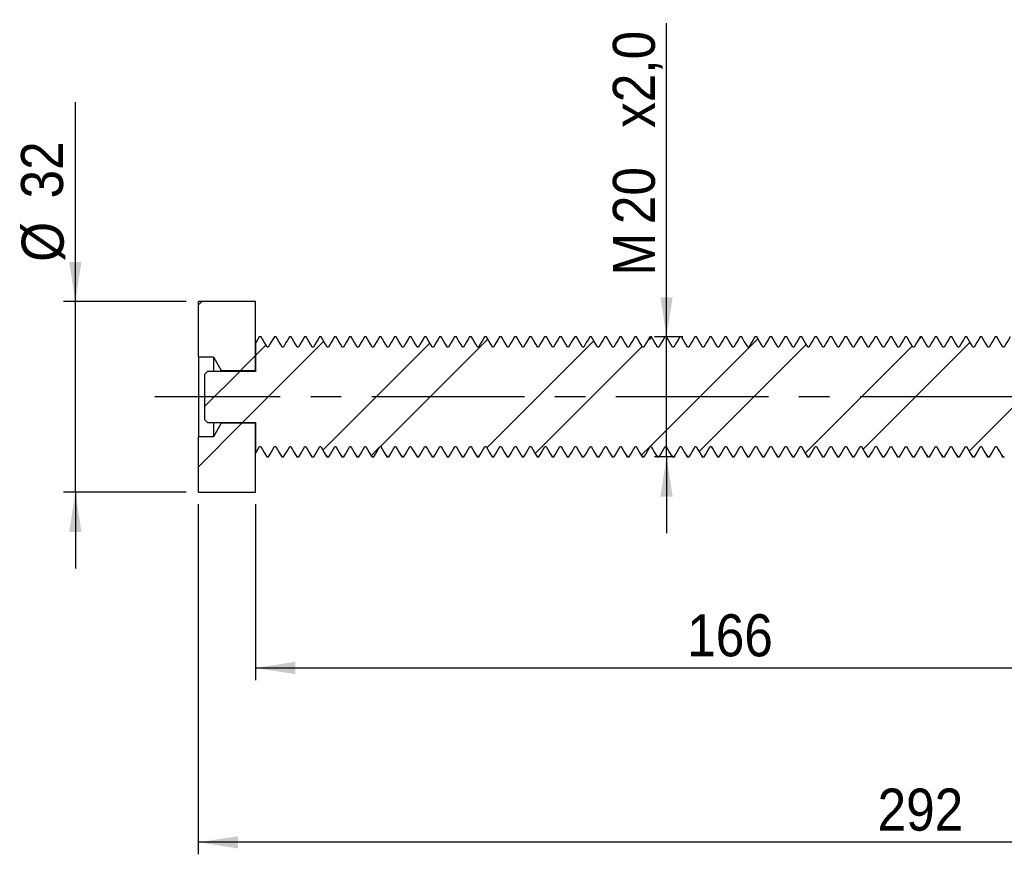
# Model space of a CAD drawing. Extents: x 62 to 779, y 269 to 530.
# Tile 1 of 8: x 62 to 226, y 315 to 454. Entities that reach past the tile are written whole.
import ezdxf

# ---------------------------------------------------------------- set-up
doc = ezdxf.new("R2010")
doc.units = 0
doc.header["$LTSCALE"] = 2
doc.linetypes.add('CENTERX2', pattern=[20.32, 12.7, -2.54, 2.54, -2.54])
doc.layers.get('0').update_dxf_attribs({"linetype": 'CONTINUOUS'})
doc.styles.add('SLDTEXTSTYLE0', font='GOTHIC.TTF', dxfattribs={"width": 0.913})
doc.dimstyles.new('SLDDIMSTYLE0', dxfattribs={"dimtxt": 7, "dimasz": 6.604, "dimexe": 0, "dimexo": 0.0625, "dimgap": 1.75, "dimtad": 1, "dimdec": 0, "dimrnd": 1e-09, "dimzin": 12, "dimtxsty": 'SLDTEXTSTYLE0', "dimsah": 1, "dimcen": 0.09, "dimazin": 3, "dimtfac": 1, "dimtdec": 0, "dimtofl": 0, "dimtmove": 0, "dimatfit": 3, "dimtolj": 1, "dimtzin": 12})
doc.dimstyles.new('SLDDIMSTYLE1', dxfattribs={"dimtxt": 7, "dimasz": 6.604, "dimexe": 0, "dimexo": 0.0625, "dimgap": 1.75, "dimtad": 1, "dimdec": 0, "dimrnd": 1e-09, "dimzin": 12, "dimtxsty": 'SLDTEXTSTYLE0', "dimsah": 1, "dimcen": 0.09, "dimazin": 3, "dimtfac": 1, "dimtdec": 0, "dimtmove": 0, "dimatfit": 3, "dimtolj": 1, "dimtzin": 12})
doc.dimstyles.new('SLDDIMSTYLE2', dxfattribs={"dimtxt": 7, "dimasz": 6.604, "dimexe": 0, "dimexo": 0.0625, "dimgap": 1.75, "dimtad": 1, "dimrnd": 1e-09, "dimzin": 12, "dimtxsty": 'SLDTEXTSTYLE0', "dimsah": 1, "dimcen": 0.09, "dimazin": 3, "dimtfac": 1, "dimtmove": 0, "dimatfit": 3, "dimtolj": 1, "dimtzin": 12})

# ---------------------------------------------------------------- blocks, each defined once
blk = doc.blocks.new('*D1')
for p, q in [((384.02, 382.04), (384.02, 314.88)), ((92.04, 373.16), (92.04, 314.88)), ((384.02, 316.88), (92.04, 316.88))]:
    blk.add_line(p, q)
for points in [[(92.04, 316.88), (98.65, 315.86), (98.65, 317.9)], [(384.02, 316.88), (377.41, 317.9), (377.41, 315.86)]]:
    blk.add_solid(points)
at = {"insert": (205.12, 325.82, 0.1), "char_height": 7, "attachment_point": 1, "style": 'SLDTEXTSTYLE0'}
blk.add_mtext('292', dxfattribs=at)
blk = doc.blocks.new('*D2')
for p, q in [((71.57, 406.91), (71.57, 440.11)), ((90.04, 406.91), (69.57, 406.91)), ((71.57, 375.16), (71.57, 406.91)), ((90.04, 375.16), (69.57, 375.16)), ((71.57, 375.16), (71.57, 362.46))]:
    blk.add_line(p, q)
for points in [[(71.57, 406.91), (72.58, 413.52), (70.55, 413.52)], [(71.57, 375.16), (70.55, 368.56), (72.58, 368.56)]]:
    blk.add_solid(points)
at = {"char_height": 7, "attachment_point": 1, "rotation": 90, "style": 'SLDTEXTSTYLE0'}
for s, insert in [('32', (62.52, 424.08, 0.1)), ('%%c', (62.63, 413.53, 0.1))]:
    blk.add_mtext(s, dxfattribs=dict(at, insert=insert))
blk = doc.blocks.new('*D4')
for p, q in [((169.99, 401.04), (169.99, 453.24)), ((172.7, 401.04), (167.99, 401.04)), ((169.99, 381.04), (169.99, 401.04)), ((171.45, 381.04), (167.99, 381.04)), ((169.99, 381.04), (169.99, 368.34))]:
    blk.add_line(p, q)
for points in [[(169.99, 401.04), (171.01, 407.64), (168.97, 407.64)], [(169.99, 381.04), (168.97, 374.44), (171.01, 374.44)]]:
    blk.add_solid(points)
at = {"char_height": 7, "attachment_point": 1, "rotation": 90, "style": 'SLDTEXTSTYLE0'}
for s, insert in [('x2,0', (161.05, 435.83, 0.1)), ('20', (161.05, 419.8, 0.1)), ('M', (161.05, 411.22, 0.1))]:
    blk.add_mtext(s, dxfattribs=dict(at, insert=insert))
blk = doc.blocks.new('*D5')
at = {"color": 218, "linetype": 'CONTINUOUS'}
for p, q in [((101.57, 373.16), (101.57, 343.9)), ((268.06, 362.99), (268.06, 343.9)), ((101.57, 345.9), (268.06, 345.9))]:
    blk.add_line(p, q, dxfattribs=at)
for points in [[(101.57, 345.9), (108.17, 344.88), (108.17, 346.92)], [(268.06, 345.9), (261.45, 346.92), (261.45, 344.88)]]:
    blk.add_solid(points, dxfattribs=at)
at = {"color": 218, "linetype": 'CONTINUOUS', "insert": (173.43, 354.84, 0.1), "char_height": 7, "attachment_point": 1, "style": 'SLDTEXTSTYLE0'}
blk.add_mtext('166', dxfattribs=at)

msp = doc.modelspace()

# ---------------------------------------------------------------- hatches: boundary and pattern name
at = {"linetype": 'CONTINUOUS'}
h = msp.add_hatch(dxfattribs=at)
h.set_pattern_fill('ANSI32', scale=2, style=0)
h.paths.add_polyline_path([(101.569, 406.915), (92.044, 406.915), (92.044, 397.69), (94.544, 397.69), (95.857, 395.415), (101.569, 395.415)], flags=0)
h = msp.add_hatch(dxfattribs=at)
h.set_pattern_fill('ANSI32', scale=2, style=0)
h.paths.add_polyline_path([(93.069, 394.79), (93.069, 387.29), (93.569, 386.79), (101.569, 386.79), (101.569, 381.599), (102.248, 382.776), (102.444, 382.776), (103.446, 381.04), (103.746, 381.04), (104.748, 382.776), (104.944, 382.776), (105.946, 381.04), (106.246, 381.04), (107.248, 382.776), (107.444, 382.776), (108.446, 381.04), (108.746, 381.04), (109.748, 382.776), (109.944, 382.776), (110.946, 381.04), (111.246, 381.04), (112.248, 382.776), (112.444, 382.776), (113.446, 381.04), (113.746, 381.04), (114.748, 382.776), (114.944, 382.776), (115.946, 381.04), (116.246, 381.04), (117.248, 382.776), (117.444, 382.776), (118.446, 381.04), (118.746, 381.04), (119.748, 382.776), (119.944, 382.776), (120.946, 381.04), (121.246, 381.04), (122.248, 382.776), (122.444, 382.776), (123.446, 381.04), (123.746, 381.04), (124.748, 382.776), (124.944, 382.776), (125.946, 381.04), (126.246, 381.04), (127.248, 382.776), (127.444, 382.776), (128.446, 381.04), (128.746, 381.04), (129.748, 382.776), (129.944, 382.776), (130.946, 381.04), (131.246, 381.04), (132.248, 382.776), (132.444, 382.776), (133.446, 381.04), (133.746, 381.04), (134.748, 382.776), (134.944, 382.776), (135.946, 381.04), (136.246, 381.04), (137.248, 382.776), (137.444, 382.776), (138.446, 381.04), (138.746, 381.04), (139.748, 382.776), (139.944, 382.776), (140.946, 381.04), (141.246, 381.04), (142.248, 382.776), (142.444, 382.776), (143.446, 381.04), (143.746, 381.04), (144.748, 382.776), (144.944, 382.776), (145.946, 381.04), (146.246, 381.04), (147.248, 382.776), (147.444, 382.776), (148.446, 381.04), (148.746, 381.04), (149.748, 382.776), (149.944, 382.776), (150.946, 381.04), (151.246, 381.04), (152.248, 382.776), (152.444, 382.776), (153.446, 381.04), (153.746, 381.04), (154.748, 382.776), (154.944, 382.776), (155.946, 381.04), (156.246, 381.04), (157.248, 382.776), (157.444, 382.776), (158.446, 381.04), (158.746, 381.04), (159.748, 382.776), (159.944, 382.776), (160.946, 381.04), (161.246, 381.04), (162.248, 382.776), (162.444, 382.776), (163.446, 381.04), (163.746, 381.04), (164.748, 382.776), (164.944, 382.776), (165.946, 381.04), (166.246, 381.04), (167.248, 382.776), (167.444, 382.776), (168.446, 381.04), (168.746, 381.04), (169.748, 382.776), (169.944, 382.776), (170.946, 381.04), (171.246, 381.04), (172.248, 382.776), (172.444, 382.776), (173.446, 381.04), (173.746, 381.04), (174.748, 382.776), (174.944, 382.776), (175.946, 381.04), (176.246, 381.04), (177.248, 382.776), (177.444, 382.776), (178.446, 381.04), (178.746, 381.04), (179.748, 382.776), (179.944, 382.776), (180.946, 381.04), (181.246, 381.04), (182.248, 382.776), (182.444, 382.776), (183.446, 381.04), (183.746, 381.04), (184.748, 382.776), (184.944, 382.776), (185.946, 381.04), (186.246, 381.04), (187.248, 382.776), (187.444, 382.776), (188.446, 381.04), (188.746, 381.04), (189.748, 382.776), (189.944, 382.776), (190.946, 381.04), (191.246, 381.04), (192.248, 382.776), (192.444, 382.776), (193.446, 381.04), (193.746, 381.04), (194.748, 382.776), (194.944, 382.776), (195.946, 381.04), (196.246, 381.04), (197.248, 382.776), (197.444, 382.776), (198.446, 381.04), (198.746, 381.04), (199.748, 382.776), (199.944, 382.776), (200.946, 381.04), (201.246, 381.04), (202.248, 382.776), (202.444, 382.776), (203.446, 381.04), (203.746, 381.04), (204.748, 382.776), (204.944, 382.776), (205.946, 381.04), (206.246, 381.04), (207.248, 382.776), (207.444, 382.776), (208.446, 381.04), (208.746, 381.04), (209.748, 382.776), (209.944, 382.776), (210.946, 381.04), (211.246, 381.04), (212.248, 382.776), (212.444, 382.776), (213.446, 381.04), (213.746, 381.04), (214.748, 382.776), (214.944, 382.776), (215.946, 381.04), (216.246, 381.04), (217.248, 382.776), (217.444, 382.776), (218.446, 381.04), (218.746, 381.04), (219.748, 382.776), (219.944, 382.776), (220.946, 381.04), (221.246, 381.04), (222.248, 382.776), (222.444, 382.776), (223.446, 381.04), (223.746, 381.04), (224.748, 382.776), (224.944, 382.776), (225.946, 381.04), (226.246, 381.04), (227.248, 382.776), (227.444, 382.776), (228.446, 381.04), (228.746, 381.04), (229.748, 382.776), (229.944, 382.776), (230.946, 381.04), (231.246, 381.04), (232.248, 382.776), (232.444, 382.776), (233.446, 381.04), (233.746, 381.04), (234.748, 382.776), (234.944, 382.776), (235.946, 381.04), (236.246, 381.04), (237.248, 382.776), (237.444, 382.776), (238.446, 381.04), (238.746, 381.04), (239.748, 382.776), (239.944, 382.776), (240.946, 381.04), (241.246, 381.04), (242.248, 382.776), (242.444, 382.776), (243.446, 381.04), (243.746, 381.04), (244.748, 382.776), (244.944, 382.776), (245.946, 381.04), (246.246, 381.04), (247.248, 382.776), (247.444, 382.776), (248.446, 381.04), (248.746, 381.04), (249.748, 382.776), (249.944, 382.776), (250.946, 381.04), (251.246, 381.04), (252.248, 382.776), (252.444, 382.776), (253.446, 381.04), (253.746, 381.04), (254.748, 382.776), (254.944, 382.776), (255.946, 381.04), (256.246, 381.04), (257.248, 382.776), (257.444, 382.776), (258.446, 381.04), (258.746, 381.04), (259.748, 382.776), (259.944, 382.776), (260.946, 381.04), (261.246, 381.04), (262.248, 382.776), (262.444, 382.776), (263.446, 381.04), (263.746, 381.04), (264.748, 382.776), (264.944, 382.776), (265.946, 381.04), (266.246, 381.04), (267.248, 382.776), (267.444, 382.776), (268.446, 381.04), (268.746, 381.04), (269.748, 382.776), (269.944, 382.776), (270.946, 381.04), (271.246, 381.04), (272.248, 382.776), (272.444, 382.776), (273.446, 381.04), (273.746, 381.04), (274.748, 382.776), (274.944, 382.776), (275.946, 381.04), (276.246, 381.04), (277.248, 382.776), (277.444, 382.776), (278.446, 381.04), (278.746, 381.04), (279.748, 382.776), (279.944, 382.776), (280.946, 381.04), (281.246, 381.04), (282.248, 382.776), (282.444, 382.776), (283.446, 381.04), (283.746, 381.04), (284.748, 382.776), (284.944, 382.776), (285.946, 381.04), (286.246, 381.04), (287.248, 382.776), (287.444, 382.776), (288.446, 381.04), (288.746, 381.04), (289.748, 382.776), (289.944, 382.776), (290.946, 381.04), (291.246, 381.04), (292.248, 382.776), (292.444, 382.776), (293.446, 381.04), (293.746, 381.04), (294.748, 382.776), (294.944, 382.776), (295.946, 381.04), (296.246, 381.04), (297.248, 382.776), (297.444, 382.776), (298.446, 381.04), (298.746, 381.04), (299.748, 382.776), (299.944, 382.776), (300.946, 381.04), (301.246, 381.04), (302.248, 382.776), (302.444, 382.776), (303.446, 381.04), (303.746, 381.04), (304.748, 382.776), (304.944, 382.776), (305.946, 381.04), (306.246, 381.04), (307.248, 382.776), (307.444, 382.776), (308.446, 381.04), (308.746, 381.04), (309.748, 382.776), (309.944, 382.776), (310.946, 381.04), (311.246, 381.04), (312.248, 382.776), (312.444, 382.776), (313.446, 381.04), (313.746, 381.04), (314.748, 382.776), (314.944, 382.776), (315.946, 381.04), (316.246, 381.04), (317.248, 382.776), (317.444, 382.776), (318.446, 381.04), (318.746, 381.04), (319.748, 382.776), (319.944, 382.776), (320.946, 381.04), (321.246, 381.04), (322.248, 382.776), (322.444, 382.776), (323.446, 381.04), (323.746, 381.04), (324.748, 382.776), (324.944, 382.776), (325.946, 381.04), (326.246, 381.04), (327.248, 382.776), (327.444, 382.776), (328.446, 381.04), (328.746, 381.04), (329.748, 382.776), (329.944, 382.776), (330.946, 381.04), (331.246, 381.04), (332.248, 382.776), (332.444, 382.776), (333.446, 381.04), (333.746, 381.04), (334.748, 382.776), (334.944, 382.776), (335.946, 381.04), (336.246, 381.04), (337.248, 382.776), (337.444, 382.776), (338.446, 381.04), (338.746, 381.04), (339.748, 382.776), (339.944, 382.776), (340.946, 381.04), (341.246, 381.04), (342.248, 382.776), (342.444, 382.776), (343.446, 381.04), (343.746, 381.04), (344.748, 382.776), (344.944, 382.776), (345.946, 381.04), (346.246, 381.04), (347.248, 382.776), (347.444, 382.776), (348.446, 381.04), (348.746, 381.04), (349.069, 381.599), (349.069, 385.04), (364.069, 385.04), (365.069, 386.04), (365.069, 396.04), (364.069, 397.04), (349.069, 397.04), (349.069, 399.953), (348.694, 399.304), (348.498, 399.304), (347.496, 401.04), (347.196, 401.04), (346.194, 399.304), (345.998, 399.304), (344.996, 401.04), (344.696, 401.04), (343.694, 399.304), (343.498, 399.304), (342.496, 401.04), (342.196, 401.04), (341.194, 399.304), (340.998, 399.304), (339.996, 401.04), (339.696, 401.04), (338.694, 399.304), (338.498, 399.304), (337.496, 401.04), (337.196, 401.04), (336.194, 399.304), (335.998, 399.304), (334.996, 401.04), (334.696, 401.04), (333.694, 399.304), (333.498, 399.304), (332.496, 401.04), (332.196, 401.04), (331.194, 399.304), (330.998, 399.304), (329.996, 401.04), (329.696, 401.04), (328.694, 399.304), (328.498, 399.304), (327.496, 401.04), (327.196, 401.04), (326.194, 399.304), (325.998, 399.304), (324.996, 401.04), (324.696, 401.04), (323.694, 399.304), (323.498, 399.304), (322.496, 401.04), (322.196, 401.04), (321.194, 399.304), (320.998, 399.304), (319.996, 401.04), (319.696, 401.04), (318.694, 399.304), (318.498, 399.304), (317.496, 401.04), (317.196, 401.04), (316.194, 399.304), (315.998, 399.304), (314.996, 401.04), (314.696, 401.04), (313.694, 399.304), (313.498, 399.304), (312.496, 401.04), (312.196, 401.04), (311.194, 399.304), (310.998, 399.304), (309.996, 401.04), (309.696, 401.04), (308.694, 399.304), (308.498, 399.304), (307.496, 401.04), (307.196, 401.04), (306.194, 399.304), (305.998, 399.304), (304.996, 401.04), (304.696, 401.04), (303.694, 399.304), (303.498, 399.304), (302.496, 401.04), (302.196, 401.04), (301.194, 399.304), (300.998, 399.304), (299.996, 401.04), (299.696, 401.04), (298.694, 399.304), (298.498, 399.304), (297.496, 401.04), (297.196, 401.04), (296.194, 399.304), (295.998, 399.304), (294.996, 401.04), (294.696, 401.04), (293.694, 399.304), (293.498, 399.304), (292.496, 401.04), (292.196, 401.04), (291.194, 399.304), (290.998, 399.304), (289.996, 401.04), (289.696, 401.04), (288.694, 399.304), (288.498, 399.304), (287.496, 401.04), (287.196, 401.04), (286.194, 399.304), (285.998, 399.304), (284.996, 401.04), (284.696, 401.04), (283.694, 399.304), (283.498, 399.304), (282.496, 401.04), (282.196, 401.04), (281.194, 399.304), (280.998, 399.304), (279.996, 401.04), (279.696, 401.04), (278.694, 399.304), (278.498, 399.304), (277.496, 401.04), (277.196, 401.04), (276.194, 399.304), (275.998, 399.304), (274.996, 401.04), (274.696, 401.04), (273.694, 399.304), (273.498, 399.304), (272.496, 401.04), (272.196, 401.04), (271.194, 399.304), (270.998, 399.304), (269.996, 401.04), (269.696, 401.04), (268.694, 399.304), (268.498, 399.304), (267.496, 401.04), (267.196, 401.04), (266.194, 399.304), (265.998, 399.304), (264.996, 401.04), (264.696, 401.04), (263.694, 399.304), (263.498, 399.304), (262.496, 401.04), (262.196, 401.04), (261.194, 399.304), (260.998, 399.304), (259.996, 401.04), (259.696, 401.04), (258.694, 399.304), (258.498, 399.304), (257.496, 401.04), (257.196, 401.04), (256.194, 399.304), (255.998, 399.304), (254.996, 401.04), (254.696, 401.04), (253.694, 399.304), (253.498, 399.304), (252.496, 401.04), (252.196, 401.04), (251.194, 399.304), (250.998, 399.304), (249.996, 401.04), (249.696, 401.04), (248.694, 399.304), (248.498, 399.304), (247.496, 401.04), (247.196, 401.04), (246.194, 399.304), (245.998, 399.304), (244.996, 401.04), (244.696, 401.04), (243.694, 399.304), (243.498, 399.304), (242.496, 401.04), (242.196, 401.04), (241.194, 399.304), (240.998, 399.304), (239.996, 401.04), (239.696, 401.04), (238.694, 399.304), (238.498, 399.304), (237.496, 401.04), (237.196, 401.04), (236.194, 399.304), (235.998, 399.304), (234.996, 401.04), (234.696, 401.04), (233.694, 399.304), (233.498, 399.304), (232.496, 401.04), (232.196, 401.04), (231.194, 399.304), (230.998, 399.304), (229.996, 401.04), (229.696, 401.04), (228.694, 399.304), (228.498, 399.304), (227.496, 401.04), (227.196, 401.04), (226.194, 399.304), (225.998, 399.304), (224.996, 401.04), (224.696, 401.04), (223.694, 399.304), (223.498, 399.304), (222.496, 401.04), (222.196, 401.04), (221.194, 399.304), (220.998, 399.304), (219.996, 401.04), (219.696, 401.04), (218.694, 399.304), (218.498, 399.304), (217.496, 401.04), (217.196, 401.04), (216.194, 399.304), (215.998, 399.304), (214.996, 401.04), (214.696, 401.04), (213.694, 399.304), (213.498, 399.304), (212.496, 401.04), (212.196, 401.04), (211.194, 399.304), (210.998, 399.304), (209.996, 401.04), (209.696, 401.04), (208.694, 399.304), (208.498, 399.304), (207.496, 401.04), (207.196, 401.04), (206.194, 399.304), (205.998, 399.304), (204.996, 401.04), (204.696, 401.04), (203.694, 399.304), (203.498, 399.304), (202.496, 401.04), (202.196, 401.04), (201.194, 399.304), (200.998, 399.304), (199.996, 401.04), (199.696, 401.04), (198.694, 399.304), (198.498, 399.304), (197.496, 401.04), (197.196, 401.04), (196.194, 399.304), (195.998, 399.304), (194.996, 401.04), (194.696, 401.04), (193.694, 399.304), (193.498, 399.304), (192.496, 401.04), (192.196, 401.04), (191.194, 399.304), (190.998, 399.304), (189.996, 401.04), (189.696, 401.04), (188.694, 399.304), (188.498, 399.304), (187.496, 401.04), (187.196, 401.04), (186.194, 399.304), (185.998, 399.304), (184.996, 401.04), (184.696, 401.04), (183.694, 399.304), (183.498, 399.304), (182.496, 401.04), (182.196, 401.04), (181.194, 399.304), (180.998, 399.304), (179.996, 401.04), (179.696, 401.04), (178.694, 399.304), (178.498, 399.304), (177.496, 401.04), (177.196, 401.04), (176.194, 399.304), (175.998, 399.304), (174.996, 401.04), (174.696, 401.04), (173.694, 399.304), (173.498, 399.304), (172.496, 401.04), (172.196, 401.04), (171.194, 399.304), (170.998, 399.304), (169.996, 401.04), (169.696, 401.04), (168.694, 399.304), (168.498, 399.304), (167.496, 401.04), (167.196, 401.04), (166.194, 399.304), (165.998, 399.304), (164.996, 401.04), (164.696, 401.04), (163.694, 399.304), (163.498, 399.304), (162.496, 401.04), (162.196, 401.04), (161.194, 399.304), (160.998, 399.304), (159.996, 401.04), (159.696, 401.04), (158.694, 399.304), (158.498, 399.304), (157.496, 401.04), (157.196, 401.04), (156.194, 399.304), (155.998, 399.304), (154.996, 401.04), (154.696, 401.04), (153.694, 399.304), (153.498, 399.304), (152.496, 401.04), (152.196, 401.04), (151.194, 399.304), (150.998, 399.304), (149.996, 401.04), (149.696, 401.04), (148.694, 399.304), (148.498, 399.304), (147.496, 401.04), (147.196, 401.04), (146.194, 399.304), (145.998, 399.304), (144.996, 401.04), (144.696, 401.04), (143.694, 399.304), (143.498, 399.304), (142.496, 401.04), (142.196, 401.04), (141.194, 399.304), (140.998, 399.304), (139.996, 401.04), (139.696, 401.04), (138.694, 399.304), (138.498, 399.304), (137.496, 401.04), (137.196, 401.04), (136.194, 399.304), (135.998, 399.304), (134.996, 401.04), (134.696, 401.04), (133.694, 399.304), (133.498, 399.304), (132.496, 401.04), (132.196, 401.04), (131.194, 399.304), (130.998, 399.304), (129.996, 401.04), (129.696, 401.04), (128.694, 399.304), (128.498, 399.304), (127.496, 401.04), (127.196, 401.04), (126.194, 399.304), (125.998, 399.304), (124.996, 401.04), (124.696, 401.04), (123.694, 399.304), (123.498, 399.304), (122.496, 401.04), (122.196, 401.04), (121.194, 399.304), (120.998, 399.304), (119.996, 401.04), (119.696, 401.04), (118.694, 399.304), (118.498, 399.304), (117.496, 401.04), (117.196, 401.04), (116.194, 399.304), (115.998, 399.304), (114.996, 401.04), (114.696, 401.04), (113.694, 399.304), (113.498, 399.304), (112.496, 401.04), (112.196, 401.04), (111.194, 399.304), (110.998, 399.304), (109.996, 401.04), (109.696, 401.04), (108.694, 399.304), (108.498, 399.304), (107.496, 401.04), (107.196, 401.04), (106.194, 399.304), (105.998, 399.304), (104.996, 401.04), (104.696, 401.04), (103.694, 399.304), (103.498, 399.304), (102.496, 401.04), (102.196, 401.04), (101.569, 399.953), (101.569, 395.29), (93.569, 395.29)], flags=0)
h = msp.add_hatch(dxfattribs=at)
h.set_pattern_fill('ANSI32', scale=2, style=0)
h.paths.add_polyline_path([(92.044, 375.165), (101.569, 375.165), (101.569, 386.665), (95.857, 386.665), (94.544, 384.39), (92.044, 384.39)], flags=0)

# ---------------------------------------------------------------- linework, layer by layer
at = {"color": 7, "linetype": 'CONTINUOUS'}
for p, q in [((101.569, 406.915), (92.044, 406.915)), ((92.044, 397.69), (92.044, 406.915)), ((101.569, 395.415), (101.569, 406.915)), ((102.496, 401.04), (102.196, 401.04)), ((102.496, 401.04), (102.591, 400.736)), ((104.996, 401.04), (104.696, 401.04)), ((104.996, 401.04), (105.091, 400.736)), ((107.496, 401.04), (107.196, 401.04)), ((107.496, 401.04), (107.591, 400.736)), ((109.996, 401.04), (109.696, 401.04)), ((109.996, 401.04), (110.091, 400.736)), ((112.496, 401.04), (112.196, 401.04)), ((112.496, 401.04), (112.591, 400.736)), ((114.996, 401.04), (114.696, 401.04)), ((114.996, 401.04), (115.091, 400.736)), ((117.496, 401.04), (117.196, 401.04)), ((117.496, 401.04), (117.591, 400.736)), ((119.996, 401.04), (119.696, 401.04)), ((119.996, 401.04), (120.091, 400.736)), ((122.496, 401.04), (122.196, 401.04)), ((122.496, 401.04), (122.591, 400.736)), ((124.996, 401.04), (124.696, 401.04)), ((124.996, 401.04), (125.091, 400.736)), ((127.496, 401.04), (127.196, 401.04)), ((127.496, 401.04), (127.591, 400.736)), ((129.996, 401.04), (129.696, 401.04)), ((129.996, 401.04), (130.091, 400.736)), ((132.496, 401.04), (132.196, 401.04)), ((132.496, 401.04), (132.591, 400.736)), ((134.996, 401.04), (134.696, 401.04)), ((134.996, 401.04), (135.091, 400.736)), ((137.496, 401.04), (137.196, 401.04)), ((137.496, 401.04), (137.591, 400.736)), ((139.996, 401.04), (139.696, 401.04)), ((139.996, 401.04), (140.091, 400.736)), ((142.496, 401.04), (142.196, 401.04)), ((142.496, 401.04), (142.591, 400.736)), ((144.996, 401.04), (144.696, 401.04)), ((144.996, 401.04), (145.091, 400.736)), ((147.496, 401.04), (147.196, 401.04)), ((147.496, 401.04), (147.591, 400.736)), ((149.996, 401.04), (149.696, 401.04)), ((149.996, 401.04), (150.091, 400.736)), ((152.496, 401.04), (152.196, 401.04)), ((152.496, 401.04), (152.591, 400.736)), ((154.996, 401.04), (154.696, 401.04)), ((154.996, 401.04), (155.091, 400.736)), ((157.496, 401.04), (157.196, 401.04)), ((157.496, 401.04), (157.591, 400.736)), ((159.996, 401.04), (159.696, 401.04)), ((159.996, 401.04), (160.091, 400.736)), ((162.496, 401.04), (162.196, 401.04)), ((162.496, 401.04), (162.591, 400.736)), ((164.996, 401.04), (164.696, 401.04)), ((164.996, 401.04), (165.091, 400.736)), ((167.496, 401.04), (167.196, 401.04)), ((167.496, 401.04), (167.591, 400.736)), ((169.996, 401.04), (169.696, 401.04)), ((169.996, 401.04), (170.091, 400.736)), ((172.496, 401.04), (172.196, 401.04)), ((172.496, 401.04), (172.591, 400.736)), ((174.996, 401.04), (174.696, 401.04)), ((174.996, 401.04), (175.091, 400.736)), ((177.496, 401.04), (177.196, 401.04)), ((177.496, 401.04), (177.591, 400.736)), ((179.996, 401.04), (179.696, 401.04)), ((179.996, 401.04), (180.091, 400.736)), ((182.496, 401.04), (182.196, 401.04)), ((182.496, 401.04), (182.591, 400.736)), ((184.996, 401.04), (184.696, 401.04)), ((184.996, 401.04), (185.091, 400.736)), ((187.496, 401.04), (187.196, 401.04)), ((187.496, 401.04), (187.591, 400.736)), ((189.996, 401.04), (189.696, 401.04)), ((189.996, 401.04), (190.091, 400.736)), ((192.496, 401.04), (192.196, 401.04)), ((192.496, 401.04), (192.591, 400.736)), ((194.996, 401.04), (194.696, 401.04)), ((194.996, 401.04), (195.091, 400.736)), ((197.496, 401.04), (197.196, 401.04)), ((197.496, 401.04), (197.591, 400.736)), ((199.996, 401.04), (199.696, 401.04)), ((199.996, 401.04), (200.091, 400.736)), ((202.496, 401.04), (202.196, 401.04)), ((202.496, 401.04), (202.591, 400.736)), ((204.996, 401.04), (204.696, 401.04)), ((204.996, 401.04), (205.091, 400.736)), ((207.496, 401.04), (207.196, 401.04)), ((207.496, 401.04), (207.591, 400.736)), ((209.996, 401.04), (209.696, 401.04)), ((209.996, 401.04), (210.091, 400.736)), ((212.496, 401.04), (212.196, 401.04)), ((212.496, 401.04), (212.591, 400.736)), ((214.996, 401.04), (214.696, 401.04)), ((214.996, 401.04), (215.091, 400.736)), ((217.496, 401.04), (217.196, 401.04)), ((217.496, 401.04), (217.591, 400.736)), ((219.996, 401.04), (219.696, 401.04)), ((219.996, 401.04), (220.091, 400.736)), ((222.496, 401.04), (222.196, 401.04)), ((222.496, 401.04), (222.591, 400.736)), ((224.996, 401.04), (224.696, 401.04)), ((224.996, 401.04), (225.091, 400.736)), ((101.569, 399.953), (101.569, 395.29)), ((103.694, 399.304), (103.498, 399.304)), ((106.194, 399.304), (105.998, 399.304)), ((108.694, 399.304), (108.498, 399.304)), ((111.194, 399.304), (110.998, 399.304)), ((113.694, 399.304), (113.498, 399.304)), ((116.194, 399.304), (115.998, 399.304)), ((118.694, 399.304), (118.498, 399.304)), ((121.194, 399.304), (120.998, 399.304)), ((123.694, 399.304), (123.498, 399.304)), ((126.194, 399.304), (125.998, 399.304)), ((128.694, 399.304), (128.498, 399.304)), ((131.194, 399.304), (130.998, 399.304)), ((133.694, 399.304), (133.498, 399.304)), ((136.194, 399.304), (135.998, 399.304)), ((138.694, 399.304), (138.498, 399.304)), ((141.194, 399.304), (140.998, 399.304)), ((143.694, 399.304), (143.498, 399.304)), ((146.194, 399.304), (145.998, 399.304)), ((148.694, 399.304), (148.498, 399.304)), ((151.194, 399.304), (150.998, 399.304)), ((153.694, 399.304), (153.498, 399.304)), ((156.194, 399.304), (155.998, 399.304)), ((158.694, 399.304), (158.498, 399.304)), ((161.194, 399.304), (160.998, 399.304)), ((163.694, 399.304), (163.498, 399.304)), ((166.194, 399.304), (165.998, 399.304)), ((168.694, 399.304), (168.498, 399.304)), ((171.194, 399.304), (170.998, 399.304)), ((173.694, 399.304), (173.498, 399.304)), ((176.194, 399.304), (175.998, 399.304)), ((178.694, 399.304), (178.498, 399.304)), ((181.194, 399.304), (180.998, 399.304)), ((183.694, 399.304), (183.498, 399.304)), ((186.194, 399.304), (185.998, 399.304)), ((188.694, 399.304), (188.498, 399.304)), ((191.194, 399.304), (190.998, 399.304)), ((193.694, 399.304), (193.498, 399.304)), ((196.194, 399.304), (195.998, 399.304)), ((198.694, 399.304), (198.498, 399.304)), ((201.194, 399.304), (200.998, 399.304)), ((203.694, 399.304), (203.498, 399.304)), ((206.194, 399.304), (205.998, 399.304)), ((208.694, 399.304), (208.498, 399.304)), ((211.194, 399.304), (210.998, 399.304)), ((213.694, 399.304), (213.498, 399.304)), ((216.194, 399.304), (215.998, 399.304)), ((218.694, 399.304), (218.498, 399.304)), ((221.194, 399.304), (220.998, 399.304)), ((223.694, 399.304), (223.498, 399.304)), ((226.194, 399.304), (225.998, 399.304)), ((92.044, 397.69), (94.544, 397.69)), ((92.044, 397.69), (92.044, 384.39)), ((94.544, 397.69), (94.544, 395.29)), ((94.544, 397.69), (95.857, 395.415)), ((93.069, 394.79), (93.569, 395.29)), ((101.569, 395.29), (93.569, 395.29)), ((95.857, 395.415), (95.857, 395.29)), ((95.857, 395.415), (101.569, 395.415)), ((93.069, 394.79), (93.069, 387.29)), ((93.569, 386.79), (93.069, 387.29)), ((93.569, 386.79), (101.569, 386.79)), ((94.544, 386.79), (94.544, 384.39)), ((95.857, 386.665), (94.544, 384.39)), ((95.857, 386.79), (95.857, 386.665)), ((101.569, 386.665), (95.857, 386.665)), ((101.569, 386.79), (101.569, 381.599)), ((101.569, 375.165), (101.569, 386.665)), ((94.544, 384.39), (92.044, 384.39)), ((92.044, 375.165), (92.044, 384.39)), ((102.248, 382.776), (102.444, 382.776)), ((104.748, 382.776), (104.944, 382.776)), ((107.248, 382.776), (107.444, 382.776)), ((109.748, 382.776), (109.944, 382.776)), ((112.248, 382.776), (112.444, 382.776)), ((114.748, 382.776), (114.944, 382.776)), ((117.248, 382.776), (117.444, 382.776)), ((119.748, 382.776), (119.944, 382.776)), ((122.248, 382.776), (122.444, 382.776)), ((124.748, 382.776), (124.944, 382.776)), ((127.248, 382.776), (127.444, 382.776)), ((129.748, 382.776), (129.944, 382.776)), ((132.248, 382.776), (132.444, 382.776)), ((134.748, 382.776), (134.944, 382.776)), ((137.248, 382.776), (137.444, 382.776)), ((139.748, 382.776), (139.944, 382.776)), ((142.248, 382.776), (142.444, 382.776)), ((144.748, 382.776), (144.944, 382.776)), ((147.248, 382.776), (147.444, 382.776)), ((149.748, 382.776), (149.944, 382.776)), ((152.248, 382.776), (152.444, 382.776)), ((154.748, 382.776), (154.944, 382.776)), ((157.248, 382.776), (157.444, 382.776)), ((159.748, 382.776), (159.944, 382.776)), ((162.248, 382.776), (162.444, 382.776)), ((164.748, 382.776), (164.944, 382.776)), ((167.248, 382.776), (167.444, 382.776)), ((169.748, 382.776), (169.944, 382.776)), ((172.248, 382.776), (172.444, 382.776)), ((174.748, 382.776), (174.944, 382.776)), ((177.248, 382.776), (177.444, 382.776)), ((179.748, 382.776), (179.944, 382.776)), ((182.248, 382.776), (182.444, 382.776)), ((184.748, 382.776), (184.944, 382.776)), ((187.248, 382.776), (187.444, 382.776)), ((189.748, 382.776), (189.944, 382.776)), ((192.248, 382.776), (192.444, 382.776)), ((194.748, 382.776), (194.944, 382.776)), ((197.248, 382.776), (197.444, 382.776)), ((199.748, 382.776), (199.944, 382.776)), ((202.248, 382.776), (202.444, 382.776)), ((204.748, 382.776), (204.944, 382.776)), ((207.248, 382.776), (207.444, 382.776)), ((209.748, 382.776), (209.944, 382.776)), ((212.248, 382.776), (212.444, 382.776)), ((214.748, 382.776), (214.944, 382.776)), ((217.248, 382.776), (217.444, 382.776)), ((219.748, 382.776), (219.944, 382.776)), ((222.248, 382.776), (222.444, 382.776)), ((224.748, 382.776), (224.944, 382.776)), ((103.352, 381.343), (103.446, 381.04)), ((103.446, 381.04), (103.746, 381.04)), ((105.852, 381.343), (105.946, 381.04)), ((105.946, 381.04), (106.246, 381.04)), ((108.352, 381.343), (108.446, 381.04)), ((108.446, 381.04), (108.746, 381.04)), ((110.852, 381.343), (110.946, 381.04)), ((110.946, 381.04), (111.246, 381.04)), ((113.352, 381.343), (113.446, 381.04)), ((113.446, 381.04), (113.746, 381.04)), ((115.852, 381.343), (115.946, 381.04)), ((115.946, 381.04), (116.246, 381.04)), ((118.352, 381.343), (118.446, 381.04)), ((118.446, 381.04), (118.746, 381.04)), ((120.852, 381.343), (120.946, 381.04)), ((120.946, 381.04), (121.246, 381.04)), ((123.352, 381.343), (123.446, 381.04)), ((123.446, 381.04), (123.746, 381.04)), ((125.852, 381.343), (125.946, 381.04)), ((125.946, 381.04), (126.246, 381.04)), ((128.352, 381.343), (128.446, 381.04)), ((128.446, 381.04), (128.746, 381.04)), ((130.852, 381.343), (130.946, 381.04)), ((130.946, 381.04), (131.246, 381.04)), ((133.352, 381.343), (133.446, 381.04)), ((133.446, 381.04), (133.746, 381.04)), ((135.852, 381.343), (135.946, 381.04)), ((135.946, 381.04), (136.246, 381.04)), ((138.352, 381.343), (138.446, 381.04)), ((138.446, 381.04), (138.746, 381.04)), ((140.852, 381.343), (140.946, 381.04)), ((140.946, 381.04), (141.246, 381.04)), ((143.352, 381.343), (143.446, 381.04)), ((143.446, 381.04), (143.746, 381.04)), ((145.852, 381.343), (145.946, 381.04)), ((145.946, 381.04), (146.246, 381.04)), ((148.352, 381.343), (148.446, 381.04)), ((148.446, 381.04), (148.746, 381.04)), ((150.852, 381.343), (150.946, 381.04)), ((150.946, 381.04), (151.246, 381.04)), ((153.352, 381.343), (153.446, 381.04)), ((153.446, 381.04), (153.746, 381.04)), ((155.852, 381.343), (155.946, 381.04)), ((155.946, 381.04), (156.246, 381.04)), ((158.352, 381.343), (158.446, 381.04)), ((158.446, 381.04), (158.746, 381.04)), ((160.852, 381.343), (160.946, 381.04)), ((160.946, 381.04), (161.246, 381.04)), ((163.352, 381.343), (163.446, 381.04)), ((163.446, 381.04), (163.746, 381.04)), ((165.852, 381.343), (165.946, 381.04)), ((165.946, 381.04), (166.246, 381.04)), ((168.352, 381.343), (168.446, 381.04)), ((168.446, 381.04), (168.746, 381.04)), ((170.852, 381.343), (170.946, 381.04)), ((170.946, 381.04), (171.246, 381.04)), ((173.352, 381.343), (173.446, 381.04)), ((173.446, 381.04), (173.746, 381.04)), ((175.852, 381.343), (175.946, 381.04)), ((175.946, 381.04), (176.246, 381.04)), ((178.352, 381.343), (178.446, 381.04)), ((178.446, 381.04), (178.746, 381.04)), ((180.852, 381.343), (180.946, 381.04)), ((180.946, 381.04), (181.246, 381.04)), ((183.352, 381.343), (183.446, 381.04)), ((183.446, 381.04), (183.746, 381.04)), ((185.852, 381.343), (185.946, 381.04)), ((185.946, 381.04), (186.246, 381.04)), ((188.352, 381.343), (188.446, 381.04)), ((188.446, 381.04), (188.746, 381.04)), ((190.852, 381.343), (190.946, 381.04)), ((190.946, 381.04), (191.246, 381.04)), ((193.352, 381.343), (193.446, 381.04)), ((193.446, 381.04), (193.746, 381.04)), ((195.852, 381.343), (195.946, 381.04)), ((195.946, 381.04), (196.246, 381.04)), ((198.352, 381.343), (198.446, 381.04)), ((198.446, 381.04), (198.746, 381.04)), ((200.852, 381.343), (200.946, 381.04)), ((200.946, 381.04), (201.246, 381.04)), ((203.352, 381.343), (203.446, 381.04)), ((203.446, 381.04), (203.746, 381.04)), ((205.852, 381.343), (205.946, 381.04)), ((205.946, 381.04), (206.246, 381.04)), ((208.352, 381.343), (208.446, 381.04)), ((208.446, 381.04), (208.746, 381.04)), ((210.852, 381.343), (210.946, 381.04)), ((210.946, 381.04), (211.246, 381.04)), ((213.352, 381.343), (213.446, 381.04)), ((213.446, 381.04), (213.746, 381.04)), ((215.852, 381.343), (215.946, 381.04)), ((215.946, 381.04), (216.246, 381.04)), ((218.352, 381.343), (218.446, 381.04)), ((218.446, 381.04), (218.746, 381.04)), ((220.852, 381.343), (220.946, 381.04)), ((220.946, 381.04), (221.246, 381.04)), ((223.352, 381.343), (223.446, 381.04)), ((223.446, 381.04), (223.746, 381.04)), ((225.852, 381.343), (225.946, 381.04)), ((225.946, 381.04), (226.246, 381.04)), ((92.044, 375.165), (101.569, 375.165))]:
    msp.add_line(p, q, dxfattribs=at)
at = {"linetype": 'CENTERX2'}
msp.add_line((390.157, 391.04), (84.788, 391.04), dxfattribs=at)
at = {"color": 7, "linetype": 'CONTINUOUS', "flags": 128}
for points in [[(102.196, 401.04), (101.916, 400.555), (101.636, 400.069), (101.569, 399.953)], [(103.498, 399.304), (103.218, 399.789), (102.938, 400.274), (102.496, 401.04)], [(104.696, 401.04), (104.416, 400.555), (104.136, 400.069), (103.694, 399.304)], [(105.998, 399.304), (105.718, 399.789), (105.438, 400.274), (104.996, 401.04)], [(107.196, 401.04), (106.916, 400.555), (106.636, 400.069), (106.194, 399.304)], [(108.498, 399.304), (108.218, 399.789), (107.938, 400.274), (107.496, 401.04)], [(109.696, 401.04), (109.416, 400.555), (109.136, 400.069), (108.694, 399.304)], [(110.998, 399.304), (110.718, 399.789), (110.438, 400.274), (109.996, 401.04)], [(112.196, 401.04), (111.916, 400.555), (111.636, 400.069), (111.194, 399.304)], [(113.498, 399.304), (113.218, 399.789), (112.938, 400.274), (112.496, 401.04)], [(114.696, 401.04), (114.416, 400.555), (114.136, 400.069), (113.694, 399.304)], [(115.998, 399.304), (115.718, 399.789), (115.438, 400.274), (114.996, 401.04)], [(117.196, 401.04), (116.916, 400.555), (116.636, 400.069), (116.194, 399.304)], [(118.498, 399.304), (118.218, 399.789), (117.938, 400.274), (117.496, 401.04)], [(119.696, 401.04), (119.416, 400.555), (119.136, 400.069), (118.694, 399.304)], [(120.998, 399.304), (120.718, 399.789), (120.438, 400.274), (119.996, 401.04)], [(122.196, 401.04), (121.916, 400.555), (121.636, 400.069), (121.194, 399.304)], [(123.498, 399.304), (123.218, 399.789), (122.938, 400.274), (122.496, 401.04)], [(124.696, 401.04), (124.416, 400.555), (124.136, 400.069), (123.694, 399.304)], [(125.998, 399.304), (125.718, 399.789), (125.438, 400.274), (124.996, 401.04)], [(127.196, 401.04), (126.916, 400.555), (126.636, 400.069), (126.194, 399.304)], [(128.498, 399.304), (128.218, 399.789), (127.938, 400.274), (127.496, 401.04)], [(129.696, 401.04), (129.416, 400.555), (129.136, 400.069), (128.694, 399.304)], [(130.998, 399.304), (130.718, 399.789), (130.438, 400.274), (129.996, 401.04)], [(132.196, 401.04), (131.916, 400.555), (131.636, 400.069), (131.194, 399.304)], [(133.498, 399.304), (133.218, 399.789), (132.938, 400.274), (132.496, 401.04)], [(134.696, 401.04), (134.416, 400.555), (134.136, 400.069), (133.694, 399.304)], [(135.998, 399.304), (135.718, 399.789), (135.438, 400.274), (134.996, 401.04)], [(137.196, 401.04), (136.916, 400.555), (136.636, 400.069), (136.194, 399.304)], [(138.498, 399.304), (138.218, 399.789), (137.938, 400.274), (137.496, 401.04)], [(139.696, 401.04), (139.416, 400.555), (139.136, 400.069), (138.694, 399.304)], [(140.998, 399.304), (140.718, 399.789), (140.438, 400.274), (139.996, 401.04)], [(142.196, 401.04), (141.916, 400.555), (141.636, 400.069), (141.194, 399.304)], [(143.498, 399.304), (143.218, 399.789), (142.938, 400.274), (142.496, 401.04)], [(144.696, 401.04), (144.416, 400.555), (144.136, 400.069), (143.694, 399.304)], [(145.998, 399.304), (145.718, 399.789), (145.438, 400.274), (144.996, 401.04)], [(147.196, 401.04), (146.916, 400.555), (146.636, 400.069), (146.194, 399.304)], [(148.498, 399.304), (148.218, 399.789), (147.938, 400.274), (147.496, 401.04)], [(149.696, 401.04), (149.416, 400.555), (149.136, 400.069), (148.694, 399.304)], [(150.998, 399.304), (150.718, 399.789), (150.438, 400.274), (149.996, 401.04)], [(152.196, 401.04), (151.916, 400.555), (151.636, 400.069), (151.194, 399.304)], [(153.498, 399.304), (153.218, 399.789), (152.938, 400.274), (152.496, 401.04)], [(154.696, 401.04), (154.416, 400.555), (154.136, 400.069), (153.694, 399.304)], [(155.998, 399.304), (155.718, 399.789), (155.438, 400.274), (154.996, 401.04)], [(157.196, 401.04), (156.916, 400.555), (156.636, 400.069), (156.194, 399.304)], [(158.498, 399.304), (158.218, 399.789), (157.938, 400.274), (157.496, 401.04)], [(159.696, 401.04), (159.416, 400.555), (159.136, 400.069), (158.694, 399.304)], [(160.998, 399.304), (160.718, 399.789), (160.438, 400.274), (159.996, 401.04)], [(162.196, 401.04), (161.916, 400.555), (161.636, 400.069), (161.194, 399.304)], [(163.498, 399.304), (163.218, 399.789), (162.938, 400.274), (162.496, 401.04)], [(164.696, 401.04), (164.416, 400.555), (164.136, 400.069), (163.694, 399.304)], [(165.998, 399.304), (165.718, 399.789), (165.438, 400.274), (164.996, 401.04)], [(167.196, 401.04), (166.916, 400.555), (166.636, 400.069), (166.194, 399.304)], [(168.498, 399.304), (168.218, 399.789), (167.938, 400.274), (167.496, 401.04)], [(169.696, 401.04), (169.416, 400.555), (169.136, 400.069), (168.694, 399.304)], [(170.998, 399.304), (170.718, 399.789), (170.438, 400.274), (169.996, 401.04)], [(172.196, 401.04), (171.916, 400.555), (171.636, 400.069), (171.194, 399.304)], [(173.498, 399.304), (173.218, 399.789), (172.938, 400.274), (172.496, 401.04)], [(174.696, 401.04), (174.416, 400.555), (174.136, 400.069), (173.694, 399.304)], [(175.998, 399.304), (175.718, 399.789), (175.438, 400.274), (174.996, 401.04)], [(177.196, 401.04), (176.916, 400.555), (176.636, 400.069), (176.194, 399.304)], [(178.498, 399.304), (178.218, 399.789), (177.938, 400.274), (177.496, 401.04)], [(179.696, 401.04), (179.416, 400.555), (179.136, 400.069), (178.694, 399.304)], [(180.998, 399.304), (180.718, 399.789), (180.438, 400.274), (179.996, 401.04)], [(182.196, 401.04), (181.916, 400.555), (181.636, 400.069), (181.194, 399.304)], [(183.498, 399.304), (183.218, 399.789), (182.938, 400.274), (182.496, 401.04)], [(184.696, 401.04), (184.416, 400.555), (184.136, 400.069), (183.694, 399.304)], [(185.998, 399.304), (185.718, 399.789), (185.438, 400.274), (184.996, 401.04)], [(187.196, 401.04), (186.916, 400.555), (186.636, 400.069), (186.194, 399.304)], [(188.498, 399.304), (188.218, 399.789), (187.938, 400.274), (187.496, 401.04)], [(189.696, 401.04), (189.416, 400.555), (189.136, 400.069), (188.694, 399.304)], [(190.998, 399.304), (190.718, 399.789), (190.438, 400.274), (189.996, 401.04)], [(192.196, 401.04), (191.916, 400.555), (191.636, 400.069), (191.194, 399.304)], [(193.498, 399.304), (193.218, 399.789), (192.938, 400.274), (192.496, 401.04)], [(194.696, 401.04), (194.416, 400.555), (194.136, 400.069), (193.694, 399.304)], [(195.998, 399.304), (195.718, 399.789), (195.438, 400.274), (194.996, 401.04)], [(197.196, 401.04), (196.916, 400.555), (196.636, 400.069), (196.194, 399.304)], [(198.498, 399.304), (198.218, 399.789), (197.938, 400.274), (197.496, 401.04)], [(199.696, 401.04), (199.416, 400.555), (199.136, 400.069), (198.694, 399.304)], [(200.998, 399.304), (200.718, 399.789), (200.438, 400.274), (199.996, 401.04)], [(202.196, 401.04), (201.916, 400.555), (201.636, 400.069), (201.194, 399.304)], [(203.498, 399.304), (203.218, 399.789), (202.938, 400.274), (202.496, 401.04)], [(204.696, 401.04), (204.416, 400.555), (204.136, 400.069), (203.694, 399.304)], [(205.998, 399.304), (205.718, 399.789), (205.438, 400.274), (204.996, 401.04)], [(207.196, 401.04), (206.916, 400.555), (206.636, 400.069), (206.194, 399.304)], [(208.498, 399.304), (208.218, 399.789), (207.938, 400.274), (207.496, 401.04)], [(209.696, 401.04), (209.416, 400.555), (209.136, 400.069), (208.694, 399.304)], [(210.998, 399.304), (210.718, 399.789), (210.438, 400.274), (209.996, 401.04)], [(212.196, 401.04), (211.916, 400.555), (211.636, 400.069), (211.194, 399.304)], [(213.498, 399.304), (213.218, 399.789), (212.938, 400.274), (212.496, 401.04)], [(214.696, 401.04), (214.416, 400.555), (214.136, 400.069), (213.694, 399.304)], [(215.998, 399.304), (215.718, 399.789), (215.438, 400.274), (214.996, 401.04)], [(217.196, 401.04), (216.916, 400.555), (216.636, 400.069), (216.194, 399.304)], [(218.498, 399.304), (218.218, 399.789), (217.938, 400.274), (217.496, 401.04)], [(219.696, 401.04), (219.416, 400.555), (219.136, 400.069), (218.694, 399.304)], [(220.998, 399.304), (220.718, 399.789), (220.438, 400.274), (219.996, 401.04)], [(222.196, 401.04), (221.916, 400.555), (221.636, 400.069), (221.194, 399.304)], [(223.498, 399.304), (223.218, 399.789), (222.938, 400.274), (222.496, 401.04)], [(224.696, 401.04), (224.416, 400.555), (224.136, 400.069), (223.694, 399.304)], [(225.998, 399.304), (225.718, 399.789), (225.438, 400.274), (224.996, 401.04)], [(227.196, 401.04), (226.916, 400.555), (226.636, 400.069), (226.194, 399.304)], [(101.569, 381.599), (101.806, 382.01), (102.248, 382.776)], [(102.444, 382.776), (102.724, 382.291), (103.004, 381.805), (103.446, 381.04)], [(103.746, 381.04), (104.026, 381.525), (104.306, 382.01), (104.748, 382.776)], [(104.944, 382.776), (105.224, 382.291), (105.504, 381.805), (105.946, 381.04)], [(106.246, 381.04), (106.526, 381.525), (106.806, 382.01), (107.248, 382.776)], [(107.444, 382.776), (107.724, 382.291), (108.004, 381.805), (108.446, 381.04)], [(108.746, 381.04), (109.026, 381.525), (109.306, 382.01), (109.748, 382.776)], [(109.944, 382.776), (110.224, 382.291), (110.504, 381.805), (110.946, 381.04)], [(111.246, 381.04), (111.526, 381.525), (111.806, 382.01), (112.248, 382.776)], [(112.444, 382.776), (112.724, 382.291), (113.004, 381.805), (113.446, 381.04)], [(113.746, 381.04), (114.026, 381.525), (114.306, 382.01), (114.748, 382.776)], [(114.944, 382.776), (115.224, 382.291), (115.504, 381.805), (115.946, 381.04)], [(116.246, 381.04), (116.526, 381.525), (116.806, 382.01), (117.248, 382.776)], [(117.444, 382.776), (117.724, 382.291), (118.004, 381.805), (118.446, 381.04)], [(118.746, 381.04), (119.026, 381.525), (119.306, 382.01), (119.748, 382.776)], [(119.944, 382.776), (120.224, 382.291), (120.504, 381.805), (120.946, 381.04)], [(121.246, 381.04), (121.526, 381.525), (121.806, 382.01), (122.248, 382.776)], [(122.444, 382.776), (122.724, 382.291), (123.004, 381.805), (123.446, 381.04)], [(123.746, 381.04), (124.026, 381.525), (124.306, 382.01), (124.748, 382.776)], [(124.944, 382.776), (125.224, 382.291), (125.504, 381.805), (125.946, 381.04)], [(126.246, 381.04), (126.526, 381.525), (126.806, 382.01), (127.248, 382.776)], [(127.444, 382.776), (127.724, 382.291), (128.004, 381.805), (128.446, 381.04)], [(128.746, 381.04), (129.026, 381.525), (129.306, 382.01), (129.748, 382.776)], [(129.944, 382.776), (130.224, 382.291), (130.504, 381.805), (130.946, 381.04)], [(131.246, 381.04), (131.526, 381.525), (131.806, 382.01), (132.248, 382.776)], [(132.444, 382.776), (132.724, 382.291), (133.004, 381.805), (133.446, 381.04)], [(133.746, 381.04), (134.026, 381.525), (134.306, 382.01), (134.748, 382.776)], [(134.944, 382.776), (135.224, 382.291), (135.504, 381.805), (135.946, 381.04)], [(136.246, 381.04), (136.526, 381.525), (136.806, 382.01), (137.248, 382.776)], [(137.444, 382.776), (137.724, 382.291), (138.004, 381.805), (138.446, 381.04)], [(138.746, 381.04), (139.026, 381.525), (139.306, 382.01), (139.748, 382.776)], [(139.944, 382.776), (140.224, 382.291), (140.504, 381.805), (140.946, 381.04)], [(141.246, 381.04), (141.526, 381.525), (141.806, 382.01), (142.248, 382.776)], [(142.444, 382.776), (142.724, 382.291), (143.004, 381.805), (143.446, 381.04)], [(143.746, 381.04), (144.026, 381.525), (144.306, 382.01), (144.748, 382.776)], [(144.944, 382.776), (145.224, 382.291), (145.504, 381.805), (145.946, 381.04)], [(146.246, 381.04), (146.526, 381.525), (146.806, 382.01), (147.248, 382.776)], [(147.444, 382.776), (147.724, 382.291), (148.004, 381.805), (148.446, 381.04)], [(148.746, 381.04), (149.026, 381.525), (149.306, 382.01), (149.748, 382.776)], [(149.944, 382.776), (150.224, 382.291), (150.504, 381.805), (150.946, 381.04)], [(151.246, 381.04), (151.526, 381.525), (151.806, 382.01), (152.248, 382.776)], [(152.444, 382.776), (152.724, 382.291), (153.004, 381.805), (153.446, 381.04)], [(153.746, 381.04), (154.026, 381.525), (154.306, 382.01), (154.748, 382.776)], [(154.944, 382.776), (155.224, 382.291), (155.504, 381.805), (155.946, 381.04)], [(156.246, 381.04), (156.526, 381.525), (156.806, 382.01), (157.248, 382.776)], [(157.444, 382.776), (157.724, 382.291), (158.004, 381.805), (158.446, 381.04)], [(158.746, 381.04), (159.026, 381.525), (159.306, 382.01), (159.748, 382.776)], [(159.944, 382.776), (160.224, 382.291), (160.504, 381.805), (160.946, 381.04)], [(161.246, 381.04), (161.526, 381.525), (161.806, 382.01), (162.248, 382.776)], [(162.444, 382.776), (162.724, 382.291), (163.004, 381.805), (163.446, 381.04)], [(163.746, 381.04), (164.026, 381.525), (164.306, 382.01), (164.748, 382.776)], [(164.944, 382.776), (165.224, 382.291), (165.504, 381.805), (165.946, 381.04)], [(166.246, 381.04), (166.526, 381.525), (166.806, 382.01), (167.248, 382.776)], [(167.444, 382.776), (167.724, 382.291), (168.004, 381.805), (168.446, 381.04)], [(168.746, 381.04), (169.026, 381.525), (169.306, 382.01), (169.748, 382.776)], [(169.944, 382.776), (170.224, 382.291), (170.504, 381.805), (170.946, 381.04)], [(171.246, 381.04), (171.526, 381.525), (171.806, 382.01), (172.248, 382.776)], [(172.444, 382.776), (172.724, 382.291), (173.004, 381.805), (173.446, 381.04)], [(173.746, 381.04), (174.026, 381.525), (174.306, 382.01), (174.748, 382.776)], [(174.944, 382.776), (175.224, 382.291), (175.504, 381.805), (175.946, 381.04)], [(176.246, 381.04), (176.526, 381.525), (176.806, 382.01), (177.248, 382.776)], [(177.444, 382.776), (177.724, 382.291), (178.004, 381.805), (178.446, 381.04)], [(178.746, 381.04), (179.026, 381.525), (179.306, 382.01), (179.748, 382.776)], [(179.944, 382.776), (180.224, 382.291), (180.504, 381.805), (180.946, 381.04)], [(181.246, 381.04), (181.526, 381.525), (181.806, 382.01), (182.248, 382.776)], [(182.444, 382.776), (182.724, 382.291), (183.004, 381.805), (183.446, 381.04)], [(183.746, 381.04), (184.026, 381.525), (184.306, 382.01), (184.748, 382.776)], [(184.944, 382.776), (185.224, 382.291), (185.504, 381.805), (185.946, 381.04)], [(186.246, 381.04), (186.526, 381.525), (186.806, 382.01), (187.248, 382.776)], [(187.444, 382.776), (187.724, 382.291), (188.004, 381.805), (188.446, 381.04)], [(188.746, 381.04), (189.026, 381.525), (189.306, 382.01), (189.748, 382.776)], [(189.944, 382.776), (190.224, 382.291), (190.504, 381.805), (190.946, 381.04)], [(191.246, 381.04), (191.526, 381.525), (191.806, 382.01), (192.248, 382.776)], [(192.444, 382.776), (192.724, 382.291), (193.004, 381.805), (193.446, 381.04)], [(193.746, 381.04), (194.026, 381.525), (194.306, 382.01), (194.748, 382.776)], [(194.944, 382.776), (195.224, 382.291), (195.504, 381.805), (195.946, 381.04)], [(196.246, 381.04), (196.526, 381.525), (196.806, 382.01), (197.248, 382.776)], [(197.444, 382.776), (197.724, 382.291), (198.004, 381.805), (198.446, 381.04)], [(198.746, 381.04), (199.026, 381.525), (199.306, 382.01), (199.748, 382.776)], [(199.944, 382.776), (200.224, 382.291), (200.504, 381.805), (200.946, 381.04)], [(201.246, 381.04), (201.526, 381.525), (201.806, 382.01), (202.248, 382.776)], [(202.444, 382.776), (202.724, 382.291), (203.004, 381.805), (203.446, 381.04)], [(203.746, 381.04), (204.026, 381.525), (204.306, 382.01), (204.748, 382.776)], [(204.944, 382.776), (205.224, 382.291), (205.504, 381.805), (205.946, 381.04)], [(206.246, 381.04), (206.526, 381.525), (206.806, 382.01), (207.248, 382.776)], [(207.444, 382.776), (207.724, 382.291), (208.004, 381.805), (208.446, 381.04)], [(208.746, 381.04), (209.026, 381.525), (209.306, 382.01), (209.748, 382.776)], [(209.944, 382.776), (210.224, 382.291), (210.504, 381.805), (210.946, 381.04)], [(211.246, 381.04), (211.526, 381.525), (211.806, 382.01), (212.248, 382.776)], [(212.444, 382.776), (212.724, 382.291), (213.004, 381.805), (213.446, 381.04)], [(213.746, 381.04), (214.026, 381.525), (214.306, 382.01), (214.748, 382.776)], [(214.944, 382.776), (215.224, 382.291), (215.504, 381.805), (215.946, 381.04)], [(216.246, 381.04), (216.526, 381.525), (216.806, 382.01), (217.248, 382.776)], [(217.444, 382.776), (217.724, 382.291), (218.004, 381.805), (218.446, 381.04)], [(218.746, 381.04), (219.026, 381.525), (219.306, 382.01), (219.748, 382.776)], [(219.944, 382.776), (220.224, 382.291), (220.504, 381.805), (220.946, 381.04)], [(221.246, 381.04), (221.526, 381.525), (221.806, 382.01), (222.248, 382.776)], [(222.444, 382.776), (222.724, 382.291), (223.004, 381.805), (223.446, 381.04)], [(223.746, 381.04), (224.026, 381.525), (224.306, 382.01), (224.748, 382.776)], [(224.944, 382.776), (225.224, 382.291), (225.504, 381.805), (225.946, 381.04)]]:
    msp.add_lwpolyline(points, dxfattribs=at)

# ---------------------------------------------------------------- dimensions: what is measured, and where the dimension line sits
for base, p1, p2, text, dimstyle, picture, middle in [((169.989, 401.04), (173.446, 381.04), (174.696, 401.04), 'M<>x2,0', 'SLDDIMSTYLE2', '*D4', (169.989, 432.233)), ((71.569, 406.915), (92.044, 375.165), (92.044, 406.915), '%%c<>', 'SLDDIMSTYLE1', '*D2', (71.569, 426.82))]:
    dim = msp.add_linear_dim(base=base, p1=p1, p2=p2, angle=90, text=text, dimstyle=dimstyle)
    dim.commit()
    dim.dimension.update_dxf_attribs({"geometry": picture, "text_midpoint": middle, "dimtype": 160})
dim = msp.add_linear_dim(base=(92.044, 316.879), p1=(384.019, 384.04), p2=(92.044, 375.165), dimstyle='SLDDIMSTYLE0')
dim.commit()
dim.dimension.update_dxf_attribs({"geometry": '*D1', "text_midpoint": (215.718, 316.879), "dimtype": 160})
at = {"color": 218, "linetype": 'CONTINUOUS'}
dim = msp.add_linear_dim(base=(268.055, 345.901), p1=(101.569, 375.165), p2=(268.055, 364.985), dimstyle='SLDDIMSTYLE0', dxfattribs=at)
dim.commit()
dim.dimension.update_dxf_attribs({"geometry": '*D5', "text_midpoint": (184.033, 345.901), "dimtype": 160})

doc.saveas('drawing.dxf')
